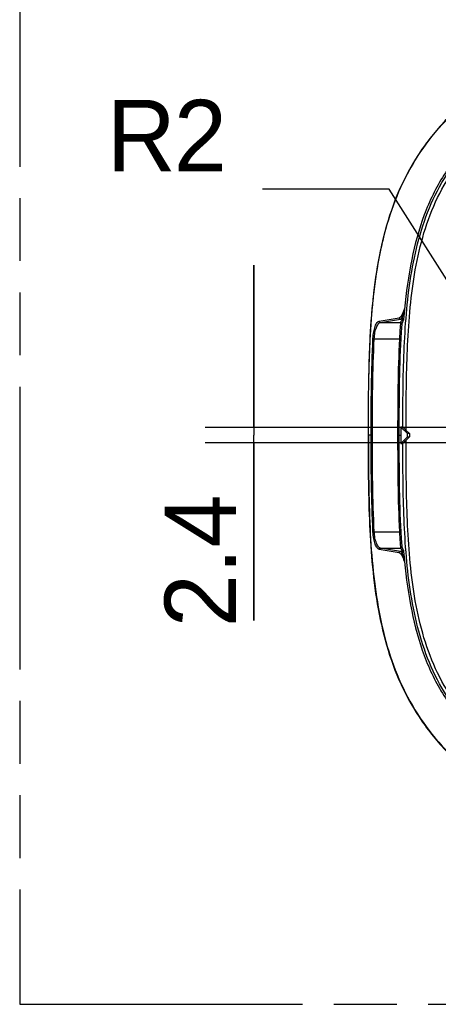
# Model space of a CAD drawing. Header units: millimetres. Extents: x 0 to 210, y 0 to 297.
# Tile 3 of 14: x 50 to 63, y 133 to 163. Entities that reach past the tile are written whole.
import ezdxf
from ezdxf.enums import TextEntityAlignment as Align

# ---------------------------------------------------------------- set-up
doc = ezdxf.new("R2010")
doc.units = ezdxf.units.MM
doc.header["$LTSCALE"] = 19.36
doc.linetypes.add('PHANTOM', pattern=[0.8, 0.45, -0.05, 0.1, -0.05, 0.1, -0.05])
doc.layers.get('0').update_dxf_attribs({"linetype": 'CONTINUOUS'})
doc.layers.add('DEFAULT_3', color=7, linetype='PHANTOM')
doc.layers.add('Z_DIM_2D', color=7, linetype='CONTINUOUS')
doc.styles.add('TEXTSTYLE_3', font='tridonic-metric-print-light.otf')
doc.dimstyles.new('DIMSTYLE_5', dxfattribs={"dimtxt": 2.2, "dimasz": 3.5, "dimexe": 1.5, "dimexo": 0, "dimtad": 1, "dimlfac": 5, "dimdsep": 46, "dimtxsty": 'TEXTSTYLE_3', "dimblk": '_FILLED', "dimblk1": '_FILLED', "dimblk2": '_FILLED', "dimcen": 0.09, "dimclrt": 5, "dimazin": 2, "dimtp": 0.1, "dimtm": 0.1, "dimtfac": 1, "dimtofl": 0, "dimtmove": 0, "dimatfit": 3, "dimldrblk": '_FILLED', "dimfxl": 0, "dimtolj": 1, "dimarcsym": 0})
doc.dimstyles.new('DIMSTYLE_6', dxfattribs={"dimtxt": 2.2, "dimasz": 3.5, "dimexe": 1.5, "dimexo": 0, "dimgap": 0.55, "dimtad": 1, "dimdec": 1, "dimlfac": 5, "dimdsep": 46, "dimtxsty": 'TEXTSTYLE_3', "dimblk": '_FILLED', "dimblk1": '_FILLED', "dimblk2": '_FILLED', "dimcen": 0.09, "dimclrt": 5, "dimazin": 2, "dimtp": 0.1, "dimtm": 0.1, "dimtfac": 1, "dimtdec": 1, "dimtofl": 0, "dimtmove": 0, "dimatfit": 3, "dimldrblk": '_FILLED', "dimfxl": 0, "dimtolj": 1, "dimarcsym": 0})

# ---------------------------------------------------------------- blocks, each defined once
blk = doc.blocks.new('*D9')
at = {"layer": 'Z_DIM_2D', "color": 2, "linetype": 'Continuous', "transparency": 16777216}
for p, q in [((61.514, 157.788), (57.614, 157.788)), ((65.953, 150.78), (61.514, 157.788))]:
    blk.add_line(p, q, dxfattribs=at)
at = {"layer": 'Z_DIM_2D', "color": 5, "linetype": 'Continuous', "transparency": 16777216, "style": 'TEXTSTYLE_3'}
for s, p in [('R', (54.936, 158.338)), ('2', (56.514, 158.338))]:
    blk.add_text(s, height=2.2, dxfattribs=at).set_placement(p, align=Align.RIGHT)
blk = doc.blocks.new('_FILLED')
at = {"color": 0, "linetype": 'ByBlock'}
blk.add_solid([(0, 0), (-1, 0.125), (-1, -0.125)], dxfattribs=at)
blk = doc.blocks.new('_NONE')
blk = doc.blocks.new('*D10')
at = {"layer": 'Z_DIM_2D', "color": 2, "linetype": 'Continuous', "transparency": 16777216}
for p, q in [((57.342, 150.442), (57.342, 155.442)), ((57.342, 155.442), (57.342, 150.207)), ((63.767, 150.442), (55.842, 150.442)), ((57.342, 144.498), (57.342, 150.207)), ((63.767, 149.972), (55.842, 149.972)), ((57.342, 149.972), (57.342, 144.498))]:
    blk.add_line(p, q, dxfattribs=at)
at = {"layer": 'Z_DIM_2D', "color": 5, "linetype": 'Continuous', "transparency": 16777216, "style": 'TEXTSTYLE_3'}
blk.add_text('2.4', height=2.2, rotation=90, dxfattribs=at).set_placement((56.792, 148.382), align=Align.RIGHT)

msp = doc.modelspace()

# ---------------------------------------------------------------- linework, layer by layer
at = {"color": 7, "linetype": 'Continuous'}
for p, q in [((61.9832, 154.0658), (61.9628, 153.8632)), ((61.8713, 150.4568), (62.0712, 150.2568)), ((61.9324, 150.4567), (61.8713, 150.4568)), ((61.8713, 149.9568), (62.0712, 150.1568)), ((62.0323, 150.3585), (62.134, 150.2568)), ((62.134, 150.1568), (62.0323, 150.0552)), ((62.134, 150.2568), (62.0712, 150.2568)), ((62.0712, 150.1568), (62.134, 150.1568)), ((62.134, 150.2568), (62.134, 150.1568)), ((61.8713, 149.9568), (61.9324, 149.957)), ((61.9629, 146.5504), (61.9832, 146.3479))]:
    msp.add_line(p, q, dxfattribs=at)
at = {"color": 9, "linetype": 'Continuous'}
for p, q in [((61.2034, 153.7244), (61.8205, 153.8288)), ((61.2415, 153.6817), (61.8586, 153.7858)), ((61.9079, 153.7858), (61.8586, 153.7858)), ((61.9661, 154.0575), (61.9648, 154.0539)), ((61.2415, 153.6817), (61.8655, 153.6817)), ((61.0131, 153.1844), (61.0513, 153.1824)), ((61.0513, 153.1824), (61.8292, 153.1824)), ((61.8292, 153.1824), (61.8692, 153.1802)), ((60.9957, 150.2069), (60.8623, 150.2068)), ((61.7726, 150.2068), (61.8669, 150.2069)), ((61.0131, 147.2293), (61.0513, 147.2313)), ((61.0513, 147.2313), (61.8292, 147.2313)), ((61.8292, 147.2313), (61.8692, 147.2335)), ((61.8205, 146.5849), (61.2034, 146.6893)), ((61.2415, 146.732), (61.8655, 146.732)), ((61.8586, 146.6279), (61.2415, 146.732)), ((61.9079, 146.6279), (61.8586, 146.6279))]:
    msp.add_line(p, q, dxfattribs=at)
at = {"color": 7, "linetype": 'Continuous'}
for centre, radius, start, end in [((54.2072, 154.8318), 7.8137, 354.37413, 354.58235), ((54.4387, 145.6042), 7.5811, 5.41573, 5.62942)]:
    msp.add_arc(centre, radius, start, end, dxfattribs=at)
at = {"color": 9, "linetype": 'Continuous'}
for centre, radius, start, end in [((86.6657, 143.6225), 26.7627, 157.68153, 157.92224), ((61.9079, 153.7458), 0.04, 355.73164, 89.95927), ((59.3955, 154.9953), 2.7363, 339.32262, 339.87863), ((61.8654, 153.6417), 0.04, 356.00369, 89.96008), ((86.5247, 143.6384), 26.573, 157.65092, 157.89296), ((61.8654, 146.772), 0.04, 270.03993, 3.99629), ((86.6649, 156.7895), 26.7612, 202.07513, 202.31588), ((86.5239, 156.7736), 26.5716, 202.10441, 202.34649), ((61.9079, 146.6679), 0.04, 270.04044, 4.27742), ((59.3973, 145.4191), 2.7344, 20.12102, 20.67979)]:
    msp.add_arc(centre, radius, start, end, dxfattribs=at)
at = {"color": 7, "linetype": 'Continuous'}
for points, knots in [([(63.3554, 160.0145), (63.0491, 159.7081), (62.4902, 159.0386), (61.8471, 157.9013), (61.4037, 156.6737), (61.126, 155.4005), (60.9685, 154.108), (60.8675, 152.3757), (60.8624, 151.0742), (60.8623, 150.2068)], [0, 0, 0, 0, 0.12493, 0.2498669, 0.3748331, 0.4998376, 0.6248667, 0.7499103, 1, 1, 1, 1]), ([(60.8725, 150.2068), (60.8726, 150.6963), (60.8752, 151.6508), (60.9115, 153.0479), (61.0035, 154.378), (61.1804, 155.6467), (61.4711, 156.8568), (61.9112, 158.0046), (62.5321, 159.0746), (63.0666, 159.7113), (63.3627, 160.0073)], [0, 0, 0, 0, 0.1412312, 0.2754055, 0.4032094, 0.5257598, 0.6446283, 0.76158, 0.8791973, 1, 1, 1, 1]), ([(64.0631, 159.3068), (63.7354, 158.9791), (63.2998, 158.4327), (62.8522, 157.6274), (62.4846, 156.7683), (62.1658, 155.5868), (62.0339, 154.6047), (61.9859, 154.094)], [0, 0, 0, 0, 0.2427559, 0.3619948, 0.4819323, 0.7313382, 1, 1, 1, 1]), ([(61.8715, 150.4568), (61.871, 150.4568), (61.8711, 150.4543), (61.8704, 150.4515), (61.8702, 150.445), (61.8695, 150.4328), (61.8689, 150.4119), (61.8682, 150.3813), (61.8677, 150.3439), (61.8671, 150.285), (61.8669, 150.2388), (61.8669, 150.2069)], [0, 0, 0, 0, 0.005285, 0.0201105, 0.0442155, 0.0772855, 0.169426, 0.2936231, 0.4449757, 0.6176257, 1, 1, 1, 1]), ([(62.0323, 150.3585), (62.0213, 150.3695), (62.005, 150.3857), (61.9837, 150.4069), (61.9689, 150.4215), (61.9555, 150.4346), (61.9458, 150.4442), (61.9393, 150.4503), (61.936, 150.4537), (61.9337, 150.4553), (61.9328, 150.4567), (61.9324, 150.4567)], [0, 0, 0, 0, 0.3328099, 0.4926538, 0.6434089, 0.7794988, 0.892484, 0.9367146, 0.9704123, 0.9918747, 1, 1, 1, 1]), ([(60.8623, 150.2068), (60.8624, 149.3395), (60.8675, 148.038), (60.9685, 146.3057), (61.126, 145.0132), (61.4037, 143.74), (61.8471, 142.5124), (62.4902, 141.3751), (63.0491, 140.7056), (63.3554, 140.3992)], [0, 0, 0, 0, 0.2500904, 0.3751344, 0.500164, 0.6251686, 0.7501345, 0.8750708, 1, 1, 1, 1]), ([(60.8725, 150.2068), (60.8726, 149.7174), (60.8752, 148.7629), (60.9115, 147.3658), (61.0035, 146.0357), (61.1804, 144.767), (61.4711, 143.5569), (61.9112, 142.4091), (62.5321, 141.3391), (63.0666, 140.7024), (63.3627, 140.4064)], [0, 0, 0, 0, 0.1412312, 0.2754055, 0.4032094, 0.5257598, 0.6446283, 0.76158, 0.8791973, 1, 1, 1, 1]), ([(61.8669, 150.2069), (61.8669, 150.175), (61.8671, 150.1287), (61.8677, 150.0698), (61.8682, 150.0324), (61.8689, 150.0018), (61.8695, 149.9809), (61.8702, 149.9687), (61.8704, 149.9622), (61.8711, 149.9594), (61.871, 149.9568), (61.8715, 149.9568)], [0, 0, 0, 0, 0.3823482, 0.555, 0.7063592, 0.8305634, 0.9227096, 0.9557815, 0.979888, 0.9947146, 1, 1, 1, 1]), ([(62.0712, 150.2568), (62.0708, 150.2552), (62.071, 150.2497), (62.0702, 150.2331), (62.0706, 150.2068), (62.0702, 150.1806), (62.071, 150.164), (62.0708, 150.1585), (62.0712, 150.1568)], [0, 0, 0, 0, 0.0505706, 0.164153, 0.5000888, 0.8359835, 0.9495005, 1, 1, 1, 1]), ([(61.9324, 149.957), (61.9328, 149.957), (61.9337, 149.9584), (61.936, 149.96), (61.9393, 149.9634), (61.9458, 149.9695), (61.9555, 149.9791), (61.9689, 149.9922), (61.9837, 150.0068), (62.005, 150.028), (62.0213, 150.0442), (62.0323, 150.0552)], [0, 0, 0, 0, 0.0081295, 0.0295935, 0.0632908, 0.1075305, 0.2205171, 0.3565976, 0.5073377, 0.6671835, 1, 1, 1, 1]), ([(61.9859, 146.3197), (62.0339, 145.809), (62.1657, 144.8269), (62.4846, 143.6454), (62.8522, 142.7863), (63.2998, 141.981), (63.7354, 141.4346), (64.0631, 141.1068)], [0, 0, 0, 0, 0.2686624, 0.5180685, 0.6380059, 0.7572446, 1, 1, 1, 1])]:
    msp.add_open_spline(points, degree=3, knots=knots, dxfattribs=at)
at = {"color": 9, "linetype": 'Continuous'}
for points, knots in [([(61.9324, 150.4567), (61.9334, 151.2331), (61.9416, 152.3982), (62.031, 153.949), (62.1653, 155.1068), (62.4, 156.2493), (62.778, 157.355), (63.3398, 158.3815), (63.8377, 158.9837), (64.112, 159.2579)], [0, 0, 0, 0, 0.2500843, 0.3751249, 0.500153, 0.6251626, 0.7501313, 0.8750645, 1, 1, 1, 1]), ([(62.0323, 150.3585), (62.0329, 151.1366), (62.0394, 152.3042), (62.124, 153.8586), (62.2529, 155.0194), (62.4812, 156.1656), (62.8523, 157.2762), (63.4098, 158.308), (63.9078, 158.9124), (64.1827, 159.1872)], [0, 0, 0, 0, 0.2500926, 0.3751371, 0.5001687, 0.6251806, 0.7501483, 0.8750746, 1, 1, 1, 1]), ([(61.9859, 154.094), (61.9858, 154.0955), (61.9841, 154.1), (61.9775, 154.0885), (61.9737, 154.0775), (61.9686, 154.0641), (61.9661, 154.0575)], [0, 0, 0, 0, 0.090122, 0.1769493, 0.5710406, 1, 1, 1, 1]), ([(61.9713, 154.0415), (61.9727, 154.0481), (61.9749, 154.0579), (61.9774, 154.0694), (61.9789, 154.0759), (61.98, 154.0807), (61.9813, 154.0857), (61.9822, 154.0892), (61.9843, 154.0955), (61.9852, 154.0881), (61.9846, 154.0839), (61.9842, 154.0755), (61.9836, 154.0697), (61.9832, 154.0658)], [0, 0, 0, 0, 0.2471191, 0.3712073, 0.4330173, 0.4943191, 0.5546567, 0.6123901, 0.6580997, 0.7048049, 0.7801395, 0.853805, 1, 1, 1, 1]), ([(61.8205, 153.8288), (61.8198, 153.8182), (61.827, 153.796), (61.8483, 153.786), (61.8586, 153.7858)], [0, 0, 0, 0, 0.507805, 1, 1, 1, 1]), ([(61.8205, 153.8288), (61.8253, 153.8296), (61.8488, 153.8377), (61.866, 153.8573), (61.8774, 153.873)], [0, 0, 0, 0, 0.2030176, 1, 1, 1, 1]), ([(61.8586, 153.7858), (61.8635, 153.7867), (61.8875, 153.7958), (61.9043, 153.817), (61.9155, 153.8338)], [0, 0, 0, 0, 0.1979995, 1, 1, 1, 1]), ([(61.9556, 154.029), (61.9497, 154.0134), (61.9282, 153.9594), (61.9018, 153.9067), (61.8774, 153.873)], [0, 0, 0, 0, 0.2865804, 1, 1, 1, 1]), ([(61.8774, 153.8731), (61.878, 153.8636), (61.8872, 153.8446), (61.9058, 153.8351), (61.9155, 153.8338)], [0, 0, 0, 0, 0.4909983, 1, 1, 1, 1]), ([(61.9155, 153.8338), (61.9142, 153.8227), (61.9114, 153.8069), (61.91, 153.7904), (61.9079, 153.7858)], [0, 0, 0, 0, 0.6912263, 1, 1, 1, 1]), ([(61.9155, 153.8338), (61.9268, 153.8624), (61.9469, 153.9314), (61.9626, 154.0014), (61.9713, 154.0415)], [0, 0, 0, 0, 0.4274662, 1, 1, 1, 1]), ([(61.9628, 153.8632), (61.9612, 153.8471), (61.9581, 153.8188), (61.9542, 153.7822), (61.9506, 153.7584), (61.9493, 153.7463), (61.9478, 153.7428)], [0, 0, 0, 0, 0.4001079, 0.704724, 0.9062891, 1, 1, 1, 1]), ([(61.0131, 153.1844), (61.0166, 153.2529), (61.031, 153.3803), (61.0671, 153.5281), (61.1069, 153.6237), (61.1411, 153.683), (61.1774, 153.72), (61.2034, 153.7244)], [0, 0, 0, 0, 0.3473055, 0.6467281, 0.7678489, 0.8667706, 1, 1, 1, 1]), ([(61.0513, 153.1824), (61.0548, 153.2461), (61.0693, 153.3644), (61.1057, 153.5013), (61.1454, 153.5893), (61.18, 153.6446), (61.2163, 153.6777), (61.2415, 153.6817)], [0, 0, 0, 0, 0.3446685, 0.6419223, 0.762678, 0.862106, 1, 1, 1, 1]), ([(61.2034, 153.7244), (61.2028, 153.7139), (61.2101, 153.6918), (61.2313, 153.6818), (61.2415, 153.6817)], [0, 0, 0, 0, 0.5077786, 1, 1, 1, 1]), ([(61.8655, 153.6817), (61.8638, 153.6773), (61.8627, 153.6618), (61.8587, 153.6311), (61.8548, 153.5838), (61.8498, 153.5224), (61.8446, 153.4486), (61.8372, 153.334), (61.8323, 153.2441), (61.8292, 153.1824)], [0, 0, 0, 0, 0.0282284, 0.0912662, 0.1868716, 0.3115865, 0.4609222, 0.6295539, 1, 1, 1, 1]), ([(61.9054, 153.6389), (61.9037, 153.6349), (61.9026, 153.6206), (61.8986, 153.5925), (61.8947, 153.5491), (61.8897, 153.4927), (61.8845, 153.4249), (61.8771, 153.3196), (61.8722, 153.237), (61.8692, 153.1802)], [0, 0, 0, 0, 0.0282571, 0.0912604, 0.1868026, 0.3114577, 0.4607639, 0.6294112, 1, 1, 1, 1]), ([(60.9574, 150.2068), (60.9575, 150.7032), (60.9603, 151.696), (60.9873, 152.6887), (61.0131, 153.1844)], [0, 0, 0, 0, 0.5000113, 1, 1, 1, 1]), ([(60.9957, 150.2069), (60.9957, 150.7029), (60.9985, 151.695), (61.0255, 152.687), (61.0513, 153.1824)], [0, 0, 0, 0, 0.5000113, 1, 1, 1, 1]), ([(61.8292, 153.1824), (61.8028, 152.687), (61.7754, 151.695), (61.7726, 150.7029), (61.7726, 150.2068)], [0, 0, 0, 0, 0.4999874, 1, 1, 1, 1]), ([(61.8692, 153.1802), (61.8427, 152.6853), (61.8154, 151.6939), (61.8126, 150.7026), (61.8126, 150.2068)], [0, 0, 0, 0, 0.4999874, 1, 1, 1, 1]), ([(61.0131, 147.2293), (60.9873, 147.725), (60.9603, 148.7177), (60.9575, 149.7105), (60.9574, 150.2068)], [0, 0, 0, 0, 0.4999885, 1, 1, 1, 1]), ([(61.0513, 147.2313), (61.0255, 147.7267), (60.9985, 148.7187), (60.9957, 149.7108), (60.9957, 150.2069)], [0, 0, 0, 0, 0.4999884, 1, 1, 1, 1]), ([(61.7726, 150.2068), (61.7726, 149.7108), (61.7754, 148.7187), (61.8028, 147.7267), (61.8292, 147.2313)], [0, 0, 0, 0, 0.5000123, 1, 1, 1, 1]), ([(61.8126, 150.2068), (61.8126, 149.7111), (61.8154, 148.7198), (61.8427, 147.7284), (61.8692, 147.2335)], [0, 0, 0, 0, 0.5000123, 1, 1, 1, 1]), ([(64.112, 141.1557), (63.8377, 141.43), (63.3398, 142.0322), (62.7781, 143.0586), (62.4001, 144.1643), (62.1653, 145.3068), (62.031, 146.4646), (61.9416, 148.0154), (61.9334, 149.1806), (61.9324, 149.957)], [0, 0, 0, 0, 0.1249293, 0.2498585, 0.3748275, 0.4998341, 0.6248641, 0.7499084, 1, 1, 1, 1]), ([(64.1827, 141.2264), (63.9078, 141.5013), (63.4098, 142.1057), (62.8523, 143.1375), (62.4812, 144.248), (62.2529, 145.3943), (62.124, 146.5551), (62.0394, 148.1095), (62.0329, 149.2771), (62.0323, 150.0552)], [0, 0, 0, 0, 0.1249242, 0.2498497, 0.3748189, 0.4998271, 0.6248589, 0.7499048, 1, 1, 1, 1]), ([(61.2034, 146.6893), (61.1774, 146.6937), (61.1411, 146.7307), (61.1068, 146.7901), (61.0671, 146.8857), (61.031, 147.0334), (61.0166, 147.1608), (61.0131, 147.2293)], [0, 0, 0, 0, 0.1332978, 0.2322809, 0.3534636, 0.6528896, 1, 1, 1, 1]), ([(61.2415, 146.732), (61.2163, 146.736), (61.18, 146.7692), (61.1454, 146.8245), (61.1057, 146.9125), (61.0693, 147.0494), (61.0548, 147.1677), (61.0513, 147.2313)], [0, 0, 0, 0, 0.1379636, 0.2374524, 0.35827, 0.6555282, 1, 1, 1, 1]), ([(61.8292, 147.2313), (61.8323, 147.1696), (61.8372, 147.0797), (61.8446, 146.965), (61.8498, 146.8913), (61.8548, 146.8299), (61.8587, 146.7826), (61.8627, 146.7519), (61.8638, 146.7364), (61.8655, 146.732)], [0, 0, 0, 0, 0.3704801, 0.5390879, 0.6884236, 0.8131362, 0.9087489, 0.9717845, 1, 1, 1, 1]), ([(61.8692, 147.2335), (61.8722, 147.1767), (61.8771, 147.0941), (61.8845, 146.9887), (61.8897, 146.921), (61.8947, 146.8646), (61.8986, 146.8212), (61.9026, 146.793), (61.9037, 146.7788), (61.9054, 146.7748)], [0, 0, 0, 0, 0.3706229, 0.5392463, 0.6885525, 0.8132052, 0.9087547, 0.9717558, 1, 1, 1, 1]), ([(61.2034, 146.6893), (61.2028, 146.6998), (61.2101, 146.7219), (61.2313, 146.7318), (61.2415, 146.732)], [0, 0, 0, 0, 0.5077787, 1, 1, 1, 1]), ([(61.8205, 146.5849), (61.8198, 146.5954), (61.827, 146.6177), (61.8483, 146.6277), (61.8586, 146.6279)], [0, 0, 0, 0, 0.5078049, 1, 1, 1, 1]), ([(61.8774, 146.5407), (61.873, 146.5467), (61.858, 146.5655), (61.837, 146.5821), (61.8205, 146.5849)], [0, 0, 0, 0, 0.3081978, 1, 1, 1, 1]), ([(61.9155, 146.5798), (61.9112, 146.5864), (61.8965, 146.6063), (61.8755, 146.6248), (61.8586, 146.6279)], [0, 0, 0, 0, 0.3138438, 1, 1, 1, 1]), ([(61.9155, 146.5798), (61.9058, 146.5785), (61.8872, 146.5691), (61.878, 146.5501), (61.8774, 146.5406)], [0, 0, 0, 0, 0.5090785, 1, 1, 1, 1]), ([(61.8774, 146.5407), (61.8846, 146.5306), (61.9164, 146.4817), (61.9393, 146.4276), (61.9555, 146.3847)], [0, 0, 0, 0, 0.2124198, 1, 1, 1, 1]), ([(61.9079, 146.6279), (61.91, 146.6233), (61.9114, 146.6068), (61.9142, 146.591), (61.9155, 146.5798)], [0, 0, 0, 0, 0.3087773, 1, 1, 1, 1]), ([(61.9713, 146.3722), (61.9626, 146.4123), (61.9469, 146.4823), (61.9268, 146.5513), (61.9155, 146.5798)], [0, 0, 0, 0, 0.5725383, 1, 1, 1, 1]), ([(61.9478, 146.6709), (61.9493, 146.6674), (61.9506, 146.6553), (61.9542, 146.6314), (61.9581, 146.5948), (61.9612, 146.5665), (61.9629, 146.5504)], [0, 0, 0, 0, 0.0936954, 0.2952487, 0.5998688, 1, 1, 1, 1]), ([(61.9832, 146.3479), (61.9836, 146.3439), (61.9842, 146.3381), (61.9846, 146.3297), (61.9851, 146.3255), (61.9843, 146.3176), (61.9822, 146.3244), (61.9813, 146.3279), (61.98, 146.3329), (61.9789, 146.3377), (61.9774, 146.3443), (61.9749, 146.3557), (61.9727, 146.3656), (61.9713, 146.3722)], [0, 0, 0, 0, 0.1451188, 0.2186229, 0.2917634, 0.3432696, 0.3925957, 0.4490213, 0.5091205, 0.569991, 0.6313621, 0.7545912, 1, 1, 1, 1]), ([(61.9767, 146.3284), (61.9775, 146.3265), (61.9791, 146.3229), (61.9808, 146.3191), (61.9846, 146.314), (61.9857, 146.3183), (61.9859, 146.3197)], [0, 0, 0, 0, 0.3100574, 0.5883053, 0.7730714, 1, 1, 1, 1])]:
    msp.add_open_spline(points, degree=3, knots=knots, dxfattribs=at)
msp.add_open_spline([(61.9648, 146.3598), (61.9687, 146.3493), (61.9724, 146.3387), (61.9767, 146.3284)], degree=3, dxfattribs=at)
at = {"layer": 'DEFAULT_3', "color": 91, "linetype": 'PHANTOM', "true_color": 0x80ff80}
for p, q in [((50.1286, 182.68), (50.1286, 132.68)), ((50.1286, 132.68), (150.1286, 132.68))]:
    msp.add_line(p, q, dxfattribs=at)

# ---------------------------------------------------------------- dimensions: what is measured, and where the dimension line sits
at = {"layer": 'Z_DIM_2D', "color": 2, "linetype": 'Continuous'}
dim = msp.add_radius_dim(center=(66.167, 150.4418), mpoint=(65.953, 150.7798), text='R<>', dimstyle='DIMSTYLE_5', override={"dimtih": 1, "dimtoh": 1, "dimpost": '<>', "dimblk1": 'NONE', "dimsah": 1}, dxfattribs=at)
dim.commit()
dim.dimension.update_dxf_attribs({"geometry": '*D9', "text_midpoint": (54.7399, 159.4376), "dimtype": 164})
dim = msp.add_linear_dim(base=(57.3424646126, 149.9718480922), p1=(63.7670341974, 150.4418480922), p2=(63.7670341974, 149.9718480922), angle=270, dimstyle='DIMSTYLE_6', override={"dimblk1": 'NONE', "dimblk2": 'NONE', "dimsah": 1}, dxfattribs=at)
dim.commit()
dim.dimension.update_dxf_attribs({"geometry": '*D10', "text_midpoint": (57.3424646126, 146.4234860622), "dimtype": 160})

doc.saveas('drawing.dxf')
